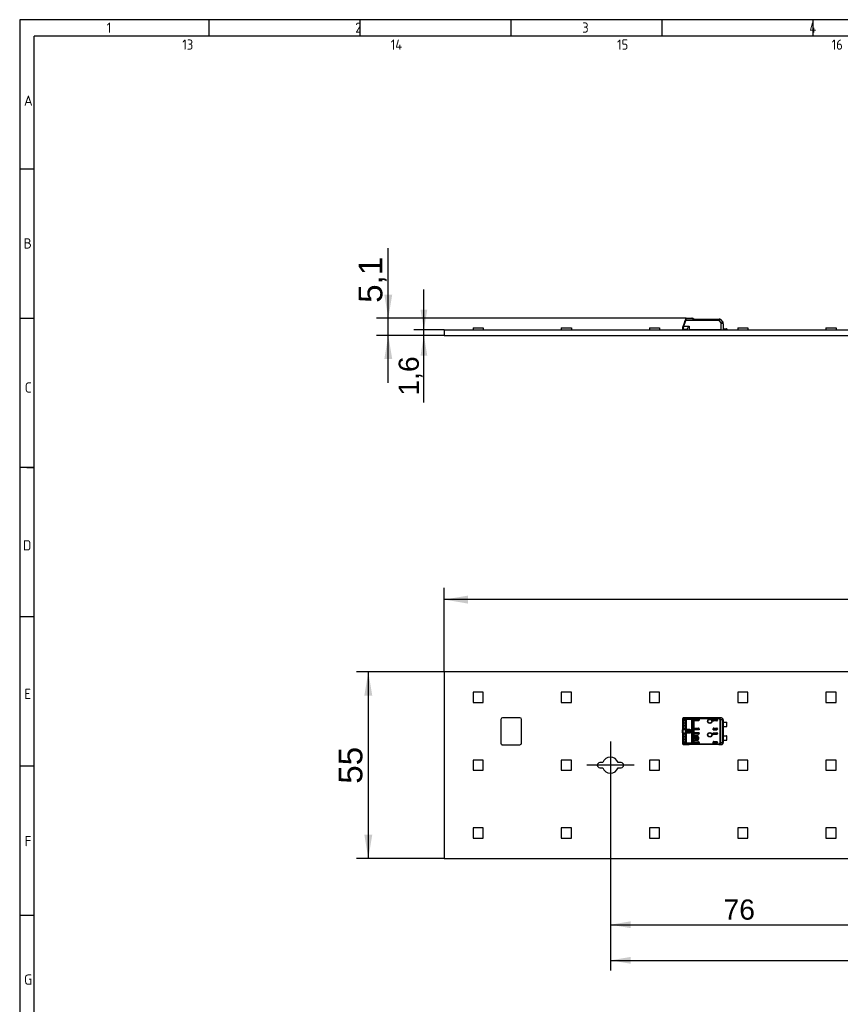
# Model space of a CAD drawing. Header units: millimetres. Extents: x 7 to 819, y 6 to 587.
# Tile 4 of 9: x 7 to 249, y 297 to 587. Entities that reach past the tile are written whole.
import ezdxf
from ezdxf.enums import TextEntityAlignment as Align
from ezdxf.lldxf.tags import DXFTag

# ---------------------------------------------------------------- set-up
doc = ezdxf.new("R2010")
doc.units = ezdxf.units.MM
doc.layers.add('Default', color=7, linetype='Continuous')
doc.layers.add('RECLED_566X55_66', color=7, linetype='Continuous')
doc.styles.add('SEACAD_Arial', font='arial.ttf')
tags = doc.linetypes.add('CENTER2', pattern=[28.575, 19.05, -3.175, 3.175, -3.175]).pattern_tags.tags
tags[10:11] = [DXFTag(74, 4), DXFTag(75, 0), DXFTag(340, '0'), DXFTag(46, 0.0), DXFTag(50, 0.0), DXFTag(44, 0.0), DXFTag(45, 0.0)]
tags[8:9] = [DXFTag(74, 4), DXFTag(75, 0), DXFTag(340, '0'), DXFTag(46, 0.0), DXFTag(50, 0.0), DXFTag(44, 0.0), DXFTag(45, 0.0)]
tags[6:7] = [DXFTag(74, 4), DXFTag(75, 0), DXFTag(340, '0'), DXFTag(46, 0.0), DXFTag(50, 0.0), DXFTag(44, 0.0), DXFTag(45, 0.0)]
tags[4:5] = [DXFTag(74, 4), DXFTag(75, 0), DXFTag(340, '0'), DXFTag(46, 0.0), DXFTag(50, 0.0), DXFTag(44, 0.0), DXFTag(45, 0.0)]
doc.dimstyles.new('ISO', dxfattribs={"dimtxt": 5.95, "dimasz": 5.95, "dimexe": 2.975, "dimexo": 0, "dimgap": 1.4875, "dimtad": 1, "dimlfac": 0.333333, "dimtxsty": 'SEACAD_Arial', "dimblk1": '_SE_FILLED', "dimblk2": '_SE_FILLED', "dimsah": 1, "dimcen": 2.975, "dimadec": 0, "dimazin": 0, "dimtfac": 0.5, "dimtdec": 3, "dimtmove": 0, "dimatfit": 3, "dimfxl": 1, "dimtolj": 1, "dimarcsym": 0})

# ---------------------------------------------------------------- blocks, each defined once
blk = doc.blocks.new('SEANNOT_GROUP4')
at = {"layer": 'Default', "color": 7, "linetype": 'CENTER2'}
for p, q in [((180.82, 374), (180.82, 360)), ((187.82, 367), (173.82, 367))]:
    blk.add_line(p, q, dxfattribs=at)
blk = doc.blocks.new('SE')
at = {"layer": 'RECLED_566X55_66', "color": 7, "linetype": 'Continuous'}
for p, q in [((697.82, 394.5), (131.82, 394.5)), ((131.82, 394.5), (131.82, 339.5)), ((143.32, 388.5), (140.32, 388.5)), ((140.32, 388.5), (140.32, 385.5)), ((143.32, 385.5), (143.32, 388.5)), ((169.32, 388.5), (166.32, 388.5)), ((166.32, 388.5), (166.32, 385.5)), ((169.32, 385.5), (169.32, 388.5)), ((195.32, 388.5), (192.32, 388.5)), ((192.32, 388.5), (192.32, 385.5)), ((195.32, 385.5), (195.32, 388.5)), ((221.32, 388.5), (218.32, 388.5)), ((218.32, 388.5), (218.32, 385.5)), ((221.32, 385.5), (221.32, 388.5)), ((247.32, 388.5), (244.32, 388.5)), ((244.32, 388.5), (244.32, 385.5)), ((247.32, 385.5), (247.32, 388.5)), ((140.32, 385.5), (143.32, 385.5)), ((166.32, 385.5), (169.32, 385.5)), ((192.32, 385.5), (195.32, 385.5)), ((218.32, 385.5), (221.32, 385.5)), ((244.32, 385.5), (247.32, 385.5)), ((148.52, 380.5), (148.52, 373.5)), ((154.12, 381), (149.02, 381)), ((154.62, 373.5), (154.62, 380.5)), ((202.07, 380.54), (202.07, 379.79)), ((202.13, 380.7), (202.13, 380.14)), ((202.13, 380.14), (202.41, 380.07)), ((202.22, 380.74), (202.8, 380.73)), ((202.99, 380.93), (202.41, 380.94)), ((204.02, 380.94), (202.41, 380.94)), ((202.41, 380.46), (202.69, 380.36)), ((202.74, 380.46), (202.41, 380.46)), ((202.69, 380.36), (202.85, 380.36)), ((202.98, 377.58), (202.98, 380.42)), ((203.17, 380.42), (202.98, 380.42)), ((202.99, 380.93), (212.78, 380.93)), ((202.99, 380.93), (202.99, 380.92)), ((212.78, 380.92), (202.99, 380.92)), ((202.99, 380.92), (203.1, 380.77)), ((203.1, 380.77), (203.17, 380.54)), ((203.17, 380.54), (204.81, 380.54)), ((203.17, 380.54), (203.17, 380.42)), ((204.81, 380.42), (203.17, 380.42)), ((203.17, 380.42), (203.17, 377.58)), ((204.01, 380.94), (204.02, 380.94)), ((213.47, 380.95), (204.02, 380.95)), ((204.02, 380.95), (204.02, 380.94)), ((204.81, 380.42), (204.81, 380.54)), ((204.81, 373.58), (204.81, 380.42)), ((205.04, 380.64), (205.37, 380.84)), ((205.15, 380.49), (205.15, 373.51)), ((205.37, 380.84), (212.91, 380.84)), ((212.91, 380.66), (205.43, 380.66)), ((205.43, 380.64), (205.43, 380.36)), ((205.43, 380.31), (205.43, 380.36)), ((205.43, 380.31), (205.43, 377.69)), ((206.97, 380.56), (205.63, 380.56)), ((205.63, 380.56), (205.63, 380.55)), ((205.63, 380.55), (206.96, 380.55)), ((206.77, 380.11), (205.63, 380.11)), ((206.96, 380.55), (206.97, 380.56)), ((206.96, 380.55), (206.96, 380.3)), ((206.96, 380.3), (206.97, 380.31)), ((206.97, 380.56), (206.97, 380.31)), ((211.07, 380.25), (211.07, 380.56)), ((211.07, 380.56), (212.17, 380.56)), ((211.07, 380.55), (211.07, 380.56)), ((211.07, 380.25), (211.07, 380.55)), ((211.07, 380.55), (212.17, 380.55)), ((211.07, 380.25), (211.07, 380.25)), ((212.17, 380.55), (212.17, 380.56)), ((212.37, 380.36), (212.37, 380.25)), ((212.78, 380.92), (212.78, 380.93)), ((213.45, 380.93), (212.78, 380.93)), ((212.91, 380.66), (212.91, 380.84)), ((212.99, 380.81), (212.91, 380.66)), ((212.99, 380.81), (212.99, 380.82)), ((213.14, 373.67), (213.14, 380.33)), ((213.29, 380.33), (213.14, 380.33)), ((213.91, 380.33), (213.29, 380.33)), ((213.29, 380.33), (213.29, 373.67)), ((213.45, 380.93), (213.47, 380.95)), ((214.05, 380.33), (213.91, 380.33)), ((213.91, 373.67), (213.91, 380.33)), ((214.07, 380.35), (214.05, 380.35)), ((214.05, 380.35), (214.05, 380.34)), ((214.05, 380.33), (214.05, 380.34)), ((214.05, 380.33), (214.05, 373.67)), ((214.07, 380.35), (214.07, 379.63)), ((202.37, 379.75), (202.07, 379.79)), ((202.07, 379.79), (202.07, 379.35)), ((202.37, 379.35), (202.07, 379.35)), ((202.07, 379.35), (202.07, 378.65)), ((202.07, 378.65), (202.07, 378.24)), ((202.07, 378.65), (202.37, 378.65)), ((202.07, 378.21), (202.37, 378.25)), ((202.07, 378.24), (202.07, 378.21)), ((202.07, 378.21), (202.07, 377.42)), ((202.07, 377.39), (202.07, 377.42)), ((202.13, 377.85), (202.41, 377.93)), ((202.13, 377.85), (202.13, 376.14)), ((202.37, 379.75), (202.37, 379.35)), ((202.96, 379.35), (202.37, 379.35)), ((202.37, 379.35), (202.37, 378.65)), ((202.37, 378.65), (202.37, 378.25)), ((202.37, 378.65), (202.96, 378.65)), ((202.69, 377.64), (202.41, 377.54)), ((202.41, 377.54), (202.74, 377.54)), ((202.85, 377.64), (202.69, 377.64)), ((202.96, 378.15), (202.96, 379.85)), ((202.98, 377.58), (203.17, 377.58)), ((203.17, 377.46), (203.1, 377.25)), ((203.1, 377.25), (204.17, 377.25)), ((203.17, 377.58), (204.17, 377.58)), ((203.17, 377.58), (203.17, 377.46)), ((204.17, 377.46), (203.17, 377.46)), ((204.17, 377.46), (204.17, 377.58)), ((204.17, 377.25), (204.17, 377.46)), ((204.17, 376.75), (204.17, 377.25)), ((205.43, 377.64), (205.43, 377.69)), ((205.43, 377.64), (205.43, 376.36)), ((205.63, 377.89), (206.77, 377.89)), ((205.63, 377.45), (205.63, 377.44)), ((206.96, 377.45), (205.63, 377.45)), ((206.97, 377.44), (205.63, 377.44)), ((206.96, 377.45), (206.96, 377.7)), ((206.96, 377.7), (206.97, 377.69)), ((206.96, 377.45), (206.97, 377.44)), ((206.97, 377.69), (206.97, 377.44)), ((211.07, 377.44), (211.07, 377.75)), ((211.07, 377.75), (211.07, 377.45)), ((211.07, 377.75), (211.07, 377.75)), ((211.07, 377.45), (212.17, 377.45)), ((211.07, 377.45), (211.07, 377.44)), ((212.17, 377.44), (211.07, 377.44)), ((212.17, 380.05), (211.27, 380.05)), ((211.27, 377.95), (212.17, 377.95)), ((212.17, 377.44), (212.17, 377.45)), ((212.37, 377.75), (212.37, 377.64)), ((214.07, 378.38), (214.07, 379.63)), ((214.07, 379.63), (215.02, 379.63)), ((214.07, 378.38), (214.07, 375.63)), ((214.07, 378.38), (215.02, 378.38)), ((215.17, 378.43), (215.17, 379.58)), ((202.07, 376.58), (202.07, 376.61)), ((202.07, 376.58), (202.07, 375.79)), ((202.37, 375.75), (202.07, 375.79)), ((202.07, 375.79), (202.07, 375.35)), ((202.37, 375.35), (202.07, 375.35)), ((202.07, 375.35), (202.07, 374.65)), ((202.07, 374.65), (202.37, 374.65)), ((202.07, 374.65), (202.07, 374.24)), ((202.13, 376.14), (202.41, 376.07)), ((202.37, 375.75), (202.37, 375.35)), ((202.96, 375.35), (202.37, 375.35)), ((202.37, 375.35), (202.37, 374.65)), ((202.37, 374.65), (202.37, 374.25)), ((202.37, 374.65), (202.96, 374.65)), ((202.41, 376.46), (202.69, 376.36)), ((202.74, 376.46), (202.41, 376.46)), ((202.69, 376.36), (202.85, 376.36)), ((202.96, 374.15), (202.96, 375.85)), ((202.98, 373.58), (202.98, 376.42)), ((203.17, 376.42), (202.98, 376.42)), ((204.17, 376.75), (203.1, 376.75)), ((203.1, 376.75), (203.17, 376.54)), ((203.17, 376.54), (203.17, 376.42)), ((203.17, 376.54), (204.17, 376.54)), ((204.17, 376.42), (203.17, 376.42)), ((203.17, 376.42), (203.17, 373.58)), ((204.17, 376.54), (204.17, 376.75)), ((204.17, 376.42), (204.17, 376.54)), ((204.3, 376.66), (204.36, 376.89)), ((204.56, 377.14), (204.36, 377.11)), ((204.37, 376.99), (204.36, 377.11)), ((204.56, 376.86), (204.36, 376.89)), ((204.37, 376.97), (204.37, 376.99)), ((204.56, 377.14), (204.56, 376.86)), ((205.43, 376.31), (205.43, 376.36)), ((205.43, 376.31), (205.43, 373.69)), ((205.51, 374.5), (205.51, 375.5)), ((205.53, 375.5), (205.51, 375.5)), ((205.51, 374.5), (205.53, 374.5)), ((205.53, 374.5), (205.53, 375.5)), ((205.62, 374.94), (205.62, 375.07)), ((205.62, 375.07), (205.72, 375.07)), ((205.72, 374.94), (205.62, 374.94)), ((206.97, 376.56), (205.63, 376.56)), ((205.63, 376.56), (205.63, 376.55)), ((205.63, 376.55), (206.96, 376.55)), ((206.77, 376.11), (205.63, 376.11)), ((205.73, 375.73), (206.33, 375.73)), ((205.73, 375.73), (205.73, 375.7)), ((205.73, 375.7), (206.33, 375.7)), ((206.33, 374.3), (205.73, 374.3)), ((205.73, 374.3), (205.73, 374.27)), ((206.33, 374.27), (205.73, 374.27)), ((205.84, 375.07), (206.26, 375.07)), ((206.26, 374.94), (205.84, 374.94)), ((205.97, 374.8), (205.97, 374.68)), ((206.13, 374.68), (206.13, 374.8)), ((206.33, 375.7), (206.33, 375.73)), ((206.33, 374.27), (206.33, 374.3)), ((206.38, 375.07), (206.48, 375.07)), ((206.48, 374.94), (206.38, 374.94)), ((206.48, 375.07), (206.48, 375.5)), ((206.48, 375.5), (206.62, 375.5)), ((206.48, 374.51), (206.48, 374.94)), ((206.62, 374.51), (206.48, 374.51)), ((206.62, 375.5), (206.62, 374.51)), ((206.76, 375.3), (206.73, 375.3)), ((206.73, 375.3), (206.73, 374.7)), ((206.73, 374.7), (206.76, 374.7)), ((206.76, 375.3), (206.76, 374.7)), ((206.96, 376.55), (206.97, 376.56)), ((206.96, 376.3), (206.96, 376.55)), ((206.96, 376.3), (206.97, 376.31)), ((206.97, 376.56), (206.97, 376.31)), ((211.07, 376.25), (211.07, 376.56)), ((211.07, 376.56), (212.17, 376.56)), ((211.07, 376.55), (211.07, 376.56)), ((211.07, 376.55), (211.07, 376.25)), ((211.07, 376.55), (212.17, 376.55)), ((211.07, 376.25), (211.07, 376.25)), ((212.17, 376.05), (211.27, 376.05)), ((212.17, 376.55), (212.17, 376.56)), ((212.37, 376.36), (212.37, 376.25)), ((214.07, 374.38), (214.07, 375.63)), ((214.07, 375.63), (215.02, 375.63)), ((214.07, 374.38), (214.07, 373.65)), ((214.07, 374.38), (215.02, 374.38)), ((215.17, 374.43), (215.17, 375.58)), ((149.02, 373), (154.12, 373)), ((202.07, 374.21), (202.37, 374.25)), ((202.07, 374.24), (202.07, 374.21)), ((202.07, 374.21), (202.07, 373.46)), ((202.41, 373.93), (202.13, 373.86)), ((202.13, 373.86), (202.13, 373.3)), ((202.8, 373.27), (202.22, 373.26)), ((202.69, 373.64), (202.41, 373.54)), ((202.41, 373.54), (202.74, 373.54)), ((202.41, 373.06), (202.99, 373.07)), ((202.41, 373.06), (204.02, 373.06)), ((202.85, 373.64), (202.69, 373.64)), ((202.98, 373.58), (203.17, 373.58)), ((203.1, 373.23), (202.99, 373.08)), ((202.99, 373.08), (202.99, 373.07)), ((212.78, 373.08), (202.99, 373.08)), ((212.78, 373.07), (202.99, 373.07)), ((203.17, 373.46), (203.1, 373.23)), ((203.17, 373.58), (204.81, 373.58)), ((203.17, 373.58), (203.17, 373.46)), ((203.17, 373.46), (204.81, 373.46)), ((204.02, 373.06), (204.01, 373.06)), ((204.02, 373.06), (204.02, 373.05)), ((213.47, 373.05), (204.02, 373.05)), ((204.81, 373.46), (204.81, 373.58)), ((205.37, 373.16), (205.04, 373.36)), ((205.43, 373.36), (205.15, 373.51)), ((212.91, 373.16), (205.37, 373.16)), ((205.43, 373.64), (205.43, 373.69)), ((205.43, 373.64), (205.43, 373.36)), ((205.43, 373.36), (205.43, 373.34)), ((205.43, 373.34), (212.91, 373.34)), ((205.63, 373.89), (206.77, 373.89)), ((205.63, 373.45), (206.96, 373.45)), ((205.63, 373.45), (205.63, 373.44)), ((206.97, 373.44), (205.63, 373.44)), ((206.96, 373.7), (206.96, 373.45)), ((206.96, 373.7), (206.97, 373.69)), ((206.96, 373.45), (206.97, 373.44)), ((206.97, 373.69), (206.97, 373.44)), ((211.07, 373.44), (211.07, 373.75)), ((211.07, 373.75), (211.07, 373.75)), ((211.07, 373.45), (211.07, 373.75)), ((211.07, 373.45), (212.17, 373.45)), ((211.07, 373.45), (211.07, 373.44)), ((212.17, 373.44), (211.07, 373.44)), ((211.27, 373.95), (212.17, 373.95)), ((212.17, 373.44), (212.17, 373.45)), ((212.37, 373.75), (212.37, 373.64)), ((212.78, 373.07), (212.78, 373.08)), ((212.78, 373.07), (213.45, 373.07)), ((212.91, 373.16), (212.91, 373.34)), ((212.99, 373.18), (212.91, 373.34)), ((213.14, 373.67), (213.29, 373.67)), ((213.29, 373.67), (213.91, 373.67)), ((213.47, 373.05), (213.45, 373.07)), ((213.91, 373.67), (214.05, 373.67)), ((214.05, 373.67), (214.05, 373.67)), ((214.05, 373.67), (214.05, 373.65)), ((214.05, 373.65), (214.07, 373.65)), ((143.32, 368.5), (140.32, 368.5)), ((140.32, 368.5), (140.32, 365.5)), ((143.32, 365.5), (143.32, 368.5)), ((169.32, 368.5), (166.32, 368.5)), ((166.32, 368.5), (166.32, 365.5)), ((169.32, 365.5), (169.32, 368.5)), ((195.32, 368.5), (192.32, 368.5)), ((192.32, 368.5), (192.32, 365.5)), ((195.32, 365.5), (195.32, 368.5)), ((221.32, 368.5), (218.32, 368.5)), ((218.32, 368.5), (218.32, 365.5)), ((221.32, 365.5), (221.32, 368.5)), ((247.32, 368.5), (244.32, 368.5)), ((244.32, 368.5), (244.32, 365.5)), ((247.32, 365.5), (247.32, 368.5)), ((178.56, 367.75), (177.69, 367.75)), ((177.69, 366.25), (178.56, 366.25)), ((183.94, 367.75), (183.07, 367.75)), ((183.07, 366.25), (183.94, 366.25)), ((140.32, 365.5), (143.32, 365.5)), ((166.32, 365.5), (169.32, 365.5)), ((192.32, 365.5), (195.32, 365.5)), ((218.32, 365.5), (221.32, 365.5)), ((244.32, 365.5), (247.32, 365.5)), ((143.32, 348.5), (140.32, 348.5)), ((140.32, 348.5), (140.32, 345.5)), ((143.32, 345.5), (143.32, 348.5)), ((169.32, 348.5), (166.32, 348.5)), ((166.32, 348.5), (166.32, 345.5)), ((169.32, 345.5), (169.32, 348.5)), ((195.32, 348.5), (192.32, 348.5)), ((192.32, 348.5), (192.32, 345.5)), ((195.32, 345.5), (195.32, 348.5)), ((221.32, 348.5), (218.32, 348.5)), ((218.32, 348.5), (218.32, 345.5)), ((221.32, 345.5), (221.32, 348.5)), ((247.32, 348.5), (244.32, 348.5)), ((244.32, 348.5), (244.32, 345.5)), ((247.32, 345.5), (247.32, 348.5)), ((140.32, 345.5), (143.32, 345.5)), ((166.32, 345.5), (169.32, 345.5)), ((192.32, 345.5), (195.32, 345.5)), ((218.32, 345.5), (221.32, 345.5)), ((244.32, 345.5), (247.32, 345.5)), ((131.82, 339.5), (697.82, 339.5))]:
    blk.add_line(p, q, dxfattribs=at)
for centre, radius in [((210.12, 379.95), 0.657), ((210.12, 379.95), 0.586), ((210.12, 379.95), 0.55), ((210.12, 379.95), 0.552), ((210.12, 375.95), 0.657), ((210.12, 375.95), 0.586), ((210.12, 375.95), 0.55), ((210.12, 375.95), 0.552)]:
    blk.add_circle(centre, radius, dxfattribs=at)
for centre, radius, start, end in [((149.02, 380.5), 0.5, 90, 179.9987), ((154.12, 380.5), 0.5, 0, 90), ((202.81, 379.85), 0.741, 156.3608, 184.2684), ((202.44, 380.59), 0.364, 133.708, 171.2949), ((202.29, 380.72), 0.167, 132.1293, 188.1629), ((202.41, 380.61), 0.333, 89.1659, 133.9876), ((202.42, 380.75), 0.195, 92.0087, 181.5161), ((203.01, 380.72), 0.207, 95.1481, 176.8921), ((202.6, 380.45), 0.346, 26.1713, 53.8588), ((203.15, 380.52), 0.252, 101.6615, 161.5714), ((202.09, 380.16), 0.934, 15.762, 27.932), ((203.2, 380.29), 0.249, 96.8293, 150.7266), ((204.79, 380.91), 0.368, 273.1464, 312.1822), ((204.8, 381.24), 0.829, 270.6971, 294.9695), ((205.92, 379.34), 1.39, 110.5133, 123.6746), ((205.01, 380.61), 0.427, 6.3279, 31.9726), ((212.17, 380.25), 0.2, 270, 0), ((212.92, 380.62), 0.213, 68.6596, 92.1387), ((212.7, 380.31), 0.593, 1.8595, 59.9225), ((213.45, 380.33), 0.6, 0.0044, 89.9972), ((202.82, 378.16), 0.758, 175.9497, 203.3956), ((200.23, 377), 1.88, 347.923, 12.103), ((199.84, 377), 2.26, 350.3484, 9.6847), ((203.48, 379.77), 1.12, 164.1161, 180.7254), ((203.35, 378.22), 0.986, 178.1205, 197.0508), ((203.94, 377), 1.1, 158.1484, 201.8517), ((202.06, 377.85), 0.962, 333.0574, 344.1819), ((203.15, 377.49), 0.253, 199.2531, 258.4293), ((203.2, 377.71), 0.249, 209.2767, 263.1684), ((212.17, 377.75), 0.2, 0, 90), ((215.02, 379.38), 0.25, 53.1301, 90), ((215.02, 378.63), 0.25, 270, 306.8699), ((202.81, 375.85), 0.742, 156.3726, 184.2627), ((203.48, 375.77), 1.12, 164.1159, 180.7245), ((203.15, 376.51), 0.253, 101.5705, 160.7471), ((203.2, 376.29), 0.249, 96.8284, 150.7273), ((203.7, 376.96), 0.668, 354.1343, 1.3005), ((205.73, 375.5), 0.226, 90, 180), ((205.73, 374.5), 0.226, 180, 270), ((205.73, 375.5), 0.2, 90, 180), ((205.73, 374.5), 0.2, 180, 270), ((206.05, 375), 0.337, 11.3273, 168.6727), ((206.05, 375), 0.337, 191.3273, 255.7958), ((206.05, 375), 0.217, 17.7847, 162.2153), ((206.05, 375), 0.217, 197.7847, 247.568), ((206.05, 375), 0.337, 284.2042, 348.6727), ((206.05, 375), 0.217, 292.432, 342.2153), ((206.33, 375.3), 0.426, 0, 90), ((206.33, 375.3), 0.4, 0, 90), ((206.33, 374.7), 0.4, 270, 0), ((206.33, 374.7), 0.426, 270, 0), ((212.17, 376.25), 0.2, 270, 0), ((215.02, 375.38), 0.25, 53.1301, 90), ((215.02, 374.63), 0.25, 270, 306.8699), ((149.02, 373.5), 0.5, 179.9987, 270.0009), ((154.12, 373.5), 0.5, 270.0009, 0), ((202.81, 374.15), 0.741, 175.7637, 203.6318), ((202.45, 373.42), 0.378, 189.6947, 217.3605), ((202.41, 373.39), 0.334, 226.1008, 270.7779), ((202.42, 373.25), 0.195, 178.4846, 267.9947), ((203.34, 374.22), 0.97, 178.0249, 197.1465), ((202.6, 373.55), 0.346, 306.1301, 333.8376), ((203.01, 373.28), 0.207, 183.1147, 264.8365), ((202.08, 373.84), 0.935, 332.0828, 344.2359), ((203.16, 373.49), 0.262, 199.7317, 257.0474), ((203.2, 373.71), 0.249, 209.2716, 263.1726), ((204.8, 372.75), 0.832, 65.0685, 89.2655), ((204.79, 373.1), 0.363, 47.5953, 87.0776), ((204.78, 373.69), 0.416, 308.9398, 334.2406), ((204.6, 373.51), 0.848, 335.6734, 348.4245), ((212.17, 373.75), 0.2, 0, 90), ((212.92, 373.38), 0.213, 267.5513, 291.0362), ((212.71, 373.68), 0.581, 299.457, 358.84), ((213.45, 373.67), 0.6, 270.004, 359.9956), ((180.82, 367), 2.38, 18.4085, 161.5915), ((177.69, 367), 0.75, 90, 270), ((180.82, 367), 2.38, 198.4085, 341.5915), ((183.94, 367), 0.75, 270, 90)]:
    blk.add_arc(centre, radius, start, end, dxfattribs=at)
for centre, major_axis, ratio, start_param, end_param in [((202.27, 380.54), (-0.2, 0), 0.754543, 6.078958, 6.283069), ((202.22, 379.84), (0, -0.9), 0.34204, 3.132956, 3.443098), ((202.99, 380.73), (-0.005, -0.2), 0.939661, 3.166998, 4.734915), ((204.02, 380.35), (0, -0.6), 0.999962, 3.141593, 3.321418), ((205.63, 380.36), (0, -0.2), 0.999994, 3.141593, 4.712389), ((205.63, 380.35), (0, -0.2), 0.999994, 3.141593, 4.712389), ((205.63, 380.31), (0, -0.2), 0.999848, 4.712389, 6.283185), ((206.77, 380.31), (-0.141, -0.141), 0.999695, 0.785246, 2.356347), ((206.76, 380.3), (-0.141, -0.141), 0.999695, 1.570796, 2.356347), ((211.27, 380.25), (0.2, 0), 0.999848, 3.141593, 4.712389), ((211.27, 380.25), (0.2, 0), 0.999848, 3.141593, 4.712389), ((212.17, 380.36), (0, -0.2), 0.999994, 1.570796, 3.141593), ((212.17, 380.35), (0, -0.2), 0.999994, 1.57081, 3.141593), ((213.45, 380.33), (0.006, -0.6), 0.766027, 1.562157, 3.128038), ((213.47, 380.35), (-0.424, -0.424), 0.999924, 2.356207, 3.926956), ((204.17, 377.08), (-0.2, 0), 0.821429, 3.324107, 4.712389), ((205.63, 377.69), (0, 0.2), 0.999848, 0, 1.570796), ((205.63, 377.65), (0, 0.2), 0.999994, 1.570796, 3.141593), ((205.63, 377.64), (0, 0.2), 0.999994, 1.570796, 3.141593), ((206.77, 377.69), (-0.141, 0.141), 0.999695, 3.926838, 5.497939), ((206.76, 377.7), (-0.141, 0.141), 0.999695, 3.926838, 4.712389), ((211.27, 377.75), (0.2, 0), 0.999848, 1.570796, 3.141593), ((211.27, 377.75), (0.2, 0), 0.999848, 1.570796, 3.141593), ((212.17, 377.65), (0, 0.2), 0.999994, 3.141593, 4.712389), ((212.17, 377.64), (0, 0.2), 0.999994, 3.141593, 4.712389), ((202.74, 375.8), (0, 0.938), 0.34202, -0.859272, -0.576897), ((204.17, 376.92), (0.2, 0), 0.821429, 4.712389, 6.100671), ((205.63, 376.36), (0, -0.2), 0.999994, 3.141593, 4.712389), ((205.63, 376.35), (0, -0.2), 0.999994, 3.141593, 4.712389), ((205.63, 376.31), (0, -0.2), 0.999848, 4.712389, 6.283185), ((206.77, 376.31), (-0.141, -0.141), 0.999695, 0.785246, 2.356347), ((206.76, 376.3), (-0.141, -0.141), 0.999695, 1.570796, 2.356347), ((211.27, 376.25), (0.2, 0), 0.999848, 3.141593, 4.712389), ((211.27, 376.25), (0.2, 0), 0.999848, 3.141593, 4.712389), ((212.17, 376.36), (0, -0.2), 0.999994, 1.570796, 3.141593), ((212.17, 376.35), (0, -0.2), 0.999994, 1.570796, 3.141593), ((202.32, 373.3), (0.134, 0.148), 0.8975, 2.254597, 3.141388), ((202.22, 374.16), (0.001, 0.902), 0.342128, 2.840825, 3.150345), ((202.99, 373.27), (0.005, -0.2), 0.939661, 4.689874, 6.25773), ((204.02, 373.65), (0, -0.6), 0.999962, 6.103357, 6.283185), ((205.63, 373.69), (0, 0.2), 0.999848, 0, 1.570796), ((205.63, 373.65), (0, 0.2), 0.999994, 1.570796, 3.141593), ((205.63, 373.64), (0, 0.2), 0.999994, 1.570796, 3.141593), ((206.77, 373.69), (-0.141, 0.141), 0.999695, 3.926839, 5.497939), ((206.76, 373.7), (-0.141, 0.141), 0.999695, 3.932239, 4.712389), ((211.27, 373.75), (0.2, 0), 0.999848, 1.570796, 3.141593), ((211.27, 373.75), (0.2, 0), 0.999848, 1.570796, 3.141593), ((212.17, 373.65), (0, 0.2), 0.999994, 3.141593, 4.712375), ((212.17, 373.64), (0, 0.2), 0.999994, 3.141593, 4.712389), ((213.45, 373.67), (-0.006, -0.6), 0.766027, 0.013567, 1.579437), ((213.47, 373.65), (-0.424, 0.424), 0.999924, 2.35623, 3.926978)]:
    blk.add_ellipse(centre, major_axis=major_axis, ratio=ratio, start_param=start_param, end_param=end_param, dxfattribs=at)
for points, degree, knots in [([(202.13, 380.7), (202.12, 380.69), (202.1, 380.68), (202.09, 380.65), (202.08, 380.62), (202.07, 380.59), (202.07, 380.56), (202.07, 380.54)], 3, [0, 0, 0, 0, 0.206395, 0.408543, 0.607471, 0.804252, 1, 1, 1, 1]), ([(202.69, 380.36), (202.68, 380.36), (202.65, 380.36), (202.61, 380.34), (202.58, 380.32), (202.53, 380.28), (202.47, 380.2), (202.43, 380.11), (202.41, 380.07)], 3, [0, 0, 0, 0, 0.13162, 0.259649, 0.384096, 0.504969, 0.752582, 1, 1, 1, 1]), ([(202.74, 380.46), (202.83, 380.45), (202.9, 380.28), (202.96, 380.1), (202.96, 379.85)], 2, [0, 0, 0, 0.5, 0.5, 1, 1, 1]), ([(212.78, 380.93), (212.79, 380.93), (212.82, 380.93), (212.86, 380.92), (212.89, 380.91), (212.93, 380.9), (212.96, 380.87), (212.98, 380.84), (212.99, 380.82)], 3, [0, 0, 0, 0, 0.122214, 0.238699, 0.352338, 0.466231, 0.68875, 1, 1, 1, 1]), ([(212.91, 380.84), (212.91, 380.85), (212.9, 380.87), (212.89, 380.89), (212.86, 380.91), (212.82, 380.92), (212.79, 380.92), (212.78, 380.92)], 3, [0, 0, 0, 0, 0.264912, 0.488067, 0.676456, 0.841557, 1, 1, 1, 1]), ([(202.41, 377.93), (202.42, 377.91), (202.44, 377.86), (202.47, 377.8), (202.51, 377.75), (202.55, 377.7), (202.6, 377.67), (202.64, 377.64), (202.68, 377.64), (202.69, 377.64)], 3, [0, 0, 0, 0, 0.119189, 0.246257, 0.381214, 0.524065, 0.674813, 0.833458, 1, 1, 1, 1]), ([(202.96, 378.15), (202.96, 377.9), (202.9, 377.72), (202.83, 377.54), (202.74, 377.54)], 2, [0, 0, 0, 0.5, 0.5, 1, 1, 1]), ([(203.1, 377.25), (203.1, 377.24), (203.08, 377.22), (203.06, 377.18), (203.04, 377.13), (203.03, 377.08), (203.03, 377.03), (203.03, 376.98), (203.03, 376.92), (203.04, 376.87), (203.06, 376.83), (203.08, 376.79), (203.1, 376.76), (203.1, 376.75)], 3, [0, 0, 0, 0, 0.095482, 0.187791, 0.277611, 0.365684, 0.452798, 0.539767, 0.627407, 0.716518, 0.80786, 0.90214, 1, 1, 1, 1]), ([(204.17, 377.58), (204.32, 377.57), (204.42, 377.45), (204.47, 377.39), (204.51, 377.31), (204.54, 377.24), (204.56, 377.14)], 2, [0, 0, 0, 0.5, 0.5, 0.75, 0.75, 1, 1, 1]), ([(204.36, 377.11), (204.36, 377.14), (204.35, 377.19), (204.33, 377.26), (204.3, 377.32), (204.27, 377.38), (204.24, 377.42), (204.21, 377.45), (204.18, 377.46), (204.17, 377.46)], 3, [0, 0, 0, 0, 0.180622, 0.363866, 0.549849, 0.69593, 0.816556, 0.915955, 1, 1, 1, 1]), ([(202.69, 376.36), (202.68, 376.36), (202.65, 376.36), (202.61, 376.34), (202.58, 376.32), (202.53, 376.28), (202.47, 376.2), (202.43, 376.11), (202.41, 376.07)], 3, [0, 0, 0, 0, 0.13162, 0.259649, 0.384096, 0.504969, 0.752582, 1, 1, 1, 1]), ([(202.74, 376.46), (202.83, 376.45), (202.9, 376.28), (202.96, 376.1), (202.96, 375.85)], 2, [0, 0, 0, 0.5, 0.5, 1, 1, 1]), ([(204.56, 376.86), (204.52, 376.67), (204.42, 376.55), (204.37, 376.49), (204.31, 376.46), (204.24, 376.42), (204.17, 376.42)], 2, [0, 0, 0, 0.5, 0.5, 0.75, 0.75, 1, 1, 1]), ([(204.17, 376.54), (204.18, 376.54), (204.19, 376.54), (204.21, 376.56), (204.24, 376.58), (204.27, 376.61), (204.29, 376.65), (204.3, 376.66)], 3, [0, 0, 0, 0, 0.116292, 0.245911, 0.39736, 0.643352, 1, 1, 1, 1]), ([(202.07, 373.46), (202.07, 373.44), (202.07, 373.4), (202.08, 373.36), (202.1, 373.33), (202.12, 373.31), (202.13, 373.3)], 3, [0, 0, 0, 0, 0.244606, 0.491396, 0.742515, 1, 1, 1, 1]), ([(202.41, 373.54), (202.33, 373.54), (202.26, 373.62), (202.18, 373.71), (202.13, 373.86)], 2, [0, 0, 0, 0.5, 0.5, 1, 1, 1]), ([(202.41, 373.93), (202.42, 373.91), (202.44, 373.86), (202.47, 373.8), (202.51, 373.75), (202.55, 373.7), (202.6, 373.67), (202.64, 373.64), (202.68, 373.64), (202.69, 373.64)], 3, [0, 0, 0, 0, 0.119171, 0.246227, 0.381178, 0.524029, 0.674783, 0.83344, 1, 1, 1, 1]), ([(202.96, 374.15), (202.96, 373.9), (202.9, 373.72), (202.83, 373.54), (202.74, 373.54)], 2, [0, 0, 0, 0.5, 0.5, 1, 1, 1]), ([(212.99, 373.18), (212.99, 373.16), (212.97, 373.14), (212.95, 373.11), (212.91, 373.09), (212.86, 373.08), (212.81, 373.07), (212.78, 373.07)], 3, [0, 0, 0, 0, 0.233305, 0.418726, 0.557587, 0.771407, 1, 1, 1, 1]), ([(212.78, 373.08), (212.79, 373.08), (212.81, 373.08), (212.84, 373.09), (212.86, 373.1), (212.88, 373.11), (212.89, 373.12), (212.9, 373.14), (212.91, 373.16), (212.91, 373.16)], 3, [0, 0, 0, 0, 0.113395, 0.227464, 0.348898, 0.483291, 0.634809, 0.806373, 1, 1, 1, 1])]:
    blk.add_open_spline(points, degree=degree, knots=knots, dxfattribs=at)
for points, degree in [([(202.13, 380.14), (202.24, 380.46), (202.41, 380.46)], 2), ([(205.43, 380.64), (205.43, 380.64), (205.43, 380.64), (205.43, 380.65), (205.43, 380.65), (205.43, 380.66)], 3), ([(212.91, 380.66), (212.96, 380.63), (213.04, 380.56), (213.12, 380.45), (213.13, 380.37), (213.14, 380.33)], 3), ([(202.41, 377.54), (202.25, 377.54), (202.13, 377.85)], 2), ([(202.13, 376.14), (202.24, 376.46), (202.41, 376.46)], 2), ([(213.14, 373.67), (213.13, 373.63), (213.11, 373.54), (213.04, 373.43), (212.96, 373.37), (212.91, 373.34)], 3)]:
    blk.add_open_spline(points, degree=degree, dxfattribs=at)
blk.add_rational_spline([(205.15, 380.49), (205.13, 380.55), (205.08, 380.6), (205.04, 380.64)], [1.05939443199, 0.980194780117, 0.980201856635, 1.05941566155], degree=3, dxfattribs=at)
blk = doc.blocks.new('SE1')
at = {"layer": 'RECLED_566X55_66', "color": 7, "linetype": 'Continuous'}
for p, q in [((202.22, 496.47), (202.13, 496.21)), ((202.8, 498.07), (202.22, 496.47)), ((202.41, 496.4), (202.99, 498)), ((202.74, 497.89), (202.41, 496.99)), ((202.41, 496.4), (204.02, 496.4)), ((202.91, 498.36), (202.8, 498.07)), ((202.98, 498.56), (202.91, 498.36)), ((202.99, 498.04), (202.99, 498)), ((212.78, 498.04), (202.99, 498.04)), ((212.78, 498), (202.99, 498)), ((203.17, 498.69), (204.17, 498.69)), ((203.17, 498.69), (204.81, 498.69)), ((203.17, 498.69), (203.17, 498.65)), ((203.17, 498.65), (204.81, 498.65)), ((204.02, 496.4), (204.01, 496.39)), ((204.02, 496.4), (204.02, 495.29)), ((204.81, 498.65), (204.81, 498.69)), ((205.43, 498.39), (205.15, 498.59)), ((212.91, 498.28), (205.37, 498.28)), ((205.43, 498.39), (212.91, 498.39)), ((212.78, 498), (212.78, 498.04)), ((212.78, 498), (213.45, 497.2)), ((212.91, 498.28), (212.91, 498.39)), ((213.14, 498.39), (212.91, 498.39)), ((213.29, 498.32), (213.91, 497.58)), ((213.47, 495.29), (213.45, 497.2)), ((213.91, 497.58), (213.6, 497.95)), ((214.05, 497.01), (214.05, 497.2)), ((214.05, 497.01), (214.07, 495.29)), ((131.82, 495.24), (697.82, 495.24)), ((131.82, 495.24), (131.82, 493.64)), ((131.82, 493.64), (697.82, 493.64)), ((140.32, 495.9), (140.32, 495.24)), ((140.32, 495.9), (143.32, 495.9)), ((143.32, 495.9), (143.32, 495.24)), ((166.32, 495.9), (166.32, 495.24)), ((166.32, 495.9), (169.32, 495.9)), ((169.32, 495.9), (169.32, 495.24)), ((192.32, 495.9), (192.32, 495.24)), ((192.32, 495.9), (195.32, 495.9)), ((195.32, 495.9), (195.32, 495.24)), ((202.07, 495.91), (202.07, 495.87)), ((202.07, 495.87), (202.07, 495.59)), ((202.12, 495.34), (202.12, 495.46)), ((202.12, 495.34), (202.12, 495.24)), ((202.27, 495.74), (202.27, 495.39)), ((203.42, 495.39), (202.27, 495.39)), ((203.42, 495.29), (203.42, 495.48)), ((203.42, 495.29), (204.02, 495.29)), ((203.82, 495.24), (203.82, 495.29)), ((213.47, 495.29), (204.02, 495.29)), ((204.42, 495.29), (204.47, 495.24)), ((204.55, 495.29), (204.55, 495.24)), ((205.37, 495.29), (205.38, 495.28)), ((213.12, 495.29), (213.12, 495.24)), ((213.47, 495.29), (214.07, 495.29)), ((214.07, 495.54), (215.02, 495.54)), ((214.07, 495.39), (215.02, 495.39)), ((215.02, 495.39), (215.02, 495.54)), ((215.17, 495.54), (215.02, 495.54)), ((215.17, 495.54), (215.17, 495.34)), ((215.17, 495.24), (215.17, 495.34)), ((218.32, 495.9), (218.32, 495.24)), ((218.32, 495.9), (221.32, 495.9)), ((221.32, 495.9), (221.32, 495.24)), ((244.32, 495.9), (244.32, 495.24)), ((244.32, 495.9), (247.32, 495.9)), ((247.32, 495.9), (247.32, 495.24))]:
    blk.add_line(p, q, dxfattribs=at)
for centre, radius, start, end in [((203.07, 495.87), 1, 160.0102, 179.9804), ((203.23, 495.83), 1.16, 161.3406, 178.3794), ((200.32, 490.8), 5.98, 69.5265, 71.4387), ((179.98, 502.76), 23.31, 343.3348, 344.1613), ((203.17, 498.49), 0.2, 89.9999, 160.0013), ((96.65, 529.88), 111.01, 343.3355, 343.5284), ((112.27, 525.62), 94.82, 343.3159, 343.4717), ((204.81, 498.09), 0.599, 70.0532, 90.0353), ((204.81, 498.29), 0.353, 49.1183, 89.2986), ((204.85, 498.18), 0.505, 54.9192, 71.2837), ((218.84, 514.78), 21.3, 229.5934, 230.7726), ((212.87, 497.85), 0.432, 73.941, 85.5261), ((213, 502.23), 3.85, 268.7942, 271.9722), ((212.14, 503.66), 5.47, 279.0168, 282.1031), ((213.14, 498.19), 0.2, 39.9942, 90), ((213.13, 498.2), 0.195, 39.8419, 82.6607), ((212.14, 503.66), 5.47, 282.1031, 282.1646), ((213.45, 497.19), 0.6, 0.5, 40), ((202.27, 495.59), 0.2, 180, 269.9998), ((202.27, 495.14), 0.25, 90, 126.8699), ((203.51, 495.73), 1.24, 163.9848, 179.9522), ((205.17, 495.84), 0.6, 270, 290.2964), ((205.17, 495.84), 0.6, 290.2965, 293.5565), ((213.12, 495.84), 0.6, 246.4435, 270), ((215.02, 495.14), 0.25, 53.1301, 90)]:
    blk.add_arc(centre, radius, start, end, dxfattribs=at)
for centre, major_axis, ratio, start_param, end_param in [((202.32, 496.14), (-0.188, 0.068), 0.296455, 0.000046, 1.678448), ((202.99, 498), (0.188, -0.068), 0.0082, 1.573725, 3.141593), ((212.91, 498.19), (0, -0.2), 0.460753, 1.946366, 3.141593), ((213.45, 497.19), (-0.46, -0.386), 0.006685, 3.140919, 4.706789), ((213.45, 497.19), (0.6, 0.005), 0.008726, 0, 1.570727), ((202.27, 495.87), (0.2, 0), 0.65625, 3.141545, 4.712389)]:
    blk.add_ellipse(centre, major_axis=major_axis, ratio=ratio, start_param=start_param, end_param=end_param, dxfattribs=at)
for points, knots in [([(202.99, 498.04), (202.94, 498.06), (202.9, 498.07), (202.83, 498.08), (202.81, 498.07), (202.8, 498.07)], [0, 0, 0, 0, 0.5, 0.5, 1, 1, 1, 1]), ([(202.98, 498.56), (203, 498.59), (203.02, 498.62), (203.09, 498.65), (203.13, 498.65), (203.17, 498.65)], [0, 0, 0, 0, 0.5, 0.5, 1, 1, 1, 1]), ([(204.01, 496.39), (203.9, 496.25), (203.79, 496.11), (203.7, 495.98), (203.63, 495.89), (203.57, 495.8), (203.52, 495.72), (203.49, 495.67), (203.46, 495.61), (203.44, 495.56), (203.43, 495.53), (203.42, 495.5), (203.42, 495.48)], [0, 0, 0, 0, 0.403375, 0.403375, 0.403375, 0.670277, 0.670277, 0.670277, 0.867355, 0.867355, 0.867355, 1, 1, 1, 1]), ([(212.78, 498.04), (212.79, 498.05), (212.81, 498.05), (212.84, 498.08), (212.86, 498.11), (212.88, 498.14), (212.89, 498.18), (212.9, 498.23), (212.91, 498.26), (212.91, 498.28)], [0, 0, 0, 0, 0.113395, 0.227464, 0.348898, 0.483291, 0.634809, 0.806373, 1, 1, 1, 1]), ([(212.99, 498.27), (212.99, 498.24), (212.97, 498.2), (212.95, 498.14), (212.91, 498.08), (212.86, 498.03), (212.81, 498.01), (212.78, 498)], [0, 0, 0, 0, 0.233305, 0.418726, 0.557587, 0.771407, 1, 1, 1, 1])]:
    blk.add_open_spline(points, degree=3, knots=knots, dxfattribs=at)
for points in [[(203.1, 498.4), (203.02, 498.42), (202.93, 498.4), (202.91, 498.36)], [(205.15, 498.59), (205.13, 498.6), (205.08, 498.59), (205.04, 498.56)], [(205.43, 498.39), (205.41, 498.39), (205.39, 498.35), (205.37, 498.28)], [(213.16, 498.39), (213.16, 498.39), (213.16, 498.39), (213.15, 498.39)]]:
    blk.add_open_spline(points, degree=3, dxfattribs=at)
blk.add_rational_spline([(205.15, 498.59), (205.15, 498.59), (205.15, 498.59), (205.14, 498.59)], [1.05939443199, 1.04960628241, 1.04102794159, 1.03365940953], degree=3, dxfattribs=at)
blk = doc.blocks.new('DMBLK4')
at = {"layer": 'Default', "linetype": 'Continuous'}
for points in [[(124.85, 501.19), (125.84, 495.24), (126.83, 501.19)], [(124.85, 487.69), (126.83, 487.69), (125.84, 493.64)]]:
    blk.add_hatch(color=7, dxfattribs=at).paths.add_polyline_path(points)
at = {"layer": 'Default', "color": 7, "linetype": 'Continuous'}
for p, q in [((125.84, 473.83), (125.84, 507.14)), ((131.82, 495.24), (122.87, 495.24)), ((131.82, 493.64), (122.87, 493.64))]:
    blk.add_line(p, q, dxfattribs=at)
at = {"layer": 'Default', "color": 7, "linetype": 'Continuous', "style": 'SEACAD_Arial'}
blk.add_text('1,6', height=5.95, rotation=90, dxfattribs=at).set_placement((118.4, 475.91), align=Align.TOP_LEFT)
blk = doc.blocks.new('_SE_FILLED')
at = {"color": 0}
blk.add_line((0, 0), (-1, 0), dxfattribs=at)
blk.add_solid([(0, 0), (-1, -0.1665), (-1, 0.1665), (0, 0)], dxfattribs=at)
blk = doc.blocks.new('DMBLK5')
at = {"layer": 'Default', "linetype": 'Continuous'}
for points in [[(114.17, 505.69), (115.34, 498.69), (116.51, 505.69)], [(114.17, 486.64), (116.51, 486.64), (115.34, 493.64)]]:
    blk.add_hatch(color=7, dxfattribs=at).paths.add_polyline_path(points)
at = {"layer": 'Default', "color": 7, "linetype": 'Continuous'}
for p, q in [((115.34, 479.64), (115.34, 519.37)), ((203.17, 498.69), (111.84, 498.69)), ((131.82, 493.64), (111.84, 493.64))]:
    blk.add_line(p, q, dxfattribs=at)
at = {"layer": 'Default', "color": 7, "linetype": 'Continuous', "style": 'SEACAD_Arial'}
blk.add_text('5,1', height=7, rotation=90, dxfattribs=at).set_placement((106.59, 503.23), align=Align.TOP_LEFT)
blk = doc.blocks.new('DMBLK6')
at = {"layer": 'Default', "linetype": 'Continuous'}
for points in [[(108.29, 387.5), (110.62, 387.5), (109.45, 394.5)], [(108.29, 346.5), (109.45, 339.5), (110.62, 346.5)]]:
    blk.add_hatch(color=7, dxfattribs=at).paths.add_polyline_path(points)
at = {"layer": 'Default', "color": 7, "linetype": 'Continuous'}
for p, q in [((131.82, 394.5), (105.95, 394.5)), ((109.45, 394.5), (109.45, 339.5)), ((131.82, 339.5), (105.95, 339.5))]:
    blk.add_line(p, q, dxfattribs=at)
at = {"layer": 'Default', "color": 7, "linetype": 'Continuous', "style": 'SEACAD_Arial'}
blk.add_text('55', height=7, rotation=90, dxfattribs=at).set_placement((100.7, 361.52), align=Align.TOP_LEFT)
blk = doc.blocks.new('DMBLK7')
at = {"layer": 'Default', "linetype": 'Continuous'}
for points in [[(138.82, 416.96), (131.82, 415.79), (138.82, 414.62)], [(690.82, 416.96), (690.82, 414.62), (697.82, 415.79)]]:
    blk.add_hatch(color=7, dxfattribs=at).paths.add_polyline_path(points)
at = {"layer": 'Default', "color": 7, "linetype": 'Continuous'}
for p, q in [((131.82, 394.5), (131.82, 419.29)), ((697.82, 394.5), (697.82, 419.29)), ((697.82, 415.79), (131.82, 415.79))]:
    blk.add_line(p, q, dxfattribs=at)
at = {"layer": 'Default', "color": 7, "linetype": 'Continuous', "style": 'SEACAD_Arial'}
blk.add_text('566', height=7, dxfattribs=at).set_placement((406.6, 424.54), align=Align.TOP_LEFT)
blk = doc.blocks.new('DMBLK8')
at = {"layer": 'Default', "linetype": 'Continuous'}
for points in [[(186.77, 308.5), (186.77, 310.49), (180.82, 309.49)], [(356.87, 308.5), (362.82, 309.49), (356.87, 310.49)]]:
    blk.add_hatch(color=7, dxfattribs=at).paths.add_polyline_path(points)
at = {"layer": 'Default', "color": 7, "linetype": 'Continuous'}
for p, q in [((180.82, 367), (180.82, 306.52)), ((362.82, 367), (362.82, 306.52)), ((180.82, 309.49), (362.82, 309.49))]:
    blk.add_line(p, q, dxfattribs=at)
at = {"layer": 'Default', "color": 7, "linetype": 'Continuous', "style": 'SEACAD_Arial'}
blk.add_text('182', height=5.95, dxfattribs=at).set_placement((264.83, 316.93), align=Align.TOP_LEFT)
blk = doc.blocks.new('DMBLK11')
at = {"layer": 'Default', "linetype": 'Continuous'}
for points in [[(186.77, 319), (186.77, 320.99), (180.82, 319.99)], [(250.87, 319), (256.82, 319.99), (250.87, 320.99)]]:
    blk.add_hatch(color=7, dxfattribs=at).paths.add_polyline_path(points)
at = {"layer": 'Default', "color": 7, "linetype": 'Continuous'}
for p, q in [((180.82, 367), (180.82, 317.02)), ((256.82, 347), (256.82, 317.02)), ((180.82, 319.99), (256.82, 319.99))]:
    blk.add_line(p, q, dxfattribs=at)
at = {"layer": 'Default', "color": 7, "linetype": 'Continuous', "style": 'SEACAD_Arial'}
blk.add_text('76', height=5.95, dxfattribs=at).set_placement((214.16, 327.43), align=Align.TOP_LEFT)

msp = doc.modelspace()

# ---------------------------------------------------------------- linework, layer by layer
at = {"layer": 'Default', "color": 7, "linetype": 'Continuous'}
for p, q in [((6.708, 586.67), (6.708, 14.67)), ((819.1, 586.67), (6.708, 586.67)), ((62.6, 581.809), (62.6, 586.67)), ((107.1, 581.809), (107.1, 586.67)), ((151.6, 581.809), (151.6, 586.67)), ((196.1, 581.809), (196.1, 586.67)), ((240.6, 581.809), (240.6, 586.67)), ((240.6, 581.809), (240.6, 586.67)), ((10.978, 322.67), (10.978, 581.809)), ((819.1, 581.809), (10.978, 581.809)), ((10.978, 542.67), (6.708, 542.67)), ((10.978, 498.67), (6.708, 498.67)), ((10.978, 454.67), (6.708, 454.67)), ((8.843, 454.67), (10.978, 454.67)), ((10.978, 410.67), (6.708, 410.67)), ((10.978, 366.67), (6.708, 366.67)), ((10.978, 322.67), (6.708, 322.67)), ((10.978, 278.67), (10.978, 322.67))]:
    msp.add_line(p, q, dxfattribs=at)

# ---------------------------------------------------------------- block references
at = {"layer": 'Default'}
for name in ['SE1', 'SE', 'SEANNOT_GROUP4']:
    msp.add_blockref(name, (0, 0), dxfattribs=at)

# ---------------------------------------------------------------- texts
at = {"layer": 'Default', "char_height": 3, "attachment_point": 1}
for s, insert, width in [('{\\fSolid Edge ISO|b1||i0||c0|p34;\\C7;\\H3.;\\W0.94;1                                          2                                      3                                      4                                   5                                       6                                     7                                   8                                     9                                      10                                 11                                      12                                    13                                  14                                     15                                   16                                     17                                  18}', (32.361, 585.835), 763.84092), ('{\\fSolid Edge ISO|b1||i0||c0|p34;\\C7;\\H3.;\\W1.;A}', (7.967, 564.344), 1.63637), ('{\\fSolid Edge ISO|b1||i0||c0|p34;\\C7;\\H3.;\\W1.;B}', (7.849, 522.241), 1.70456), ('{\\fSolid Edge ISO|b1||i0||c0|p34;\\C7;\\H3.;\\W1.;C}', (8.201, 479.787), 1.56819), ('{\\fSolid Edge ISO|b1||i0||c0|p34;\\C7;\\H3.;\\W1.;D}', (7.673, 433.281), 1.77274), ('{\\fSolid Edge ISO|b1||i0||c0|p34;\\C7;\\H3.;\\W1.;E}', (8.025, 389.505), 1.63637), ('{\\fSolid Edge ISO|b1||i0||c0|p34;\\C7;\\H3.;\\W1.;F}', (8.135, 346.112), 1.70456), ('{\\fSolid Edge ISO|b1||i0||c0|p34;\\C7;\\H3.;\\W1.;G}', (8.012, 305.312), 1.77274)]:
    msp.add_mtext(s, dxfattribs=dict(at, insert=insert, width=width))

# ---------------------------------------------------------------- dimensions: what is measured, and where the dimension line sits
at = {"layer": 'Default', "color": 7, "linetype": 'Continuous'}
for base, p1, p2, angle, override, picture, middle, dimtype in [((115.340681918, 498.691980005), (131.817650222, 493.641980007), (203.171814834, 498.691980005), 90, {"dimtxt": 7, "dimasz": 7, "dimexe": 3.5, "dimgap": 1.75, "dimdec": 1, "dimlfac": 1, "dimcen": 3.5, "dimtolj": 0}, 'DMBLK5', (115.340681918, 500.775199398), 160), ((125.841, 493.642), (131.818, 493.642), (131.818, 495.242), 90, {"dimlfac": 1, "dimtolj": 0}, 'DMBLK4', (125.841, 489.633), 161), ((109.453, 394.5), (131.818, 394.5), (131.818, 339.5), 270, {"dimtxt": 7, "dimasz": 7, "dimexe": 3.5, "dimgap": 1.75, "dimlfac": 1, "dimcen": 3.5, "dimtolj": 0}, 'DMBLK6', (109.453, 367), 161), ((180.818, 309.494), (180.818, 367), (362.818, 367), 0, {"dimlfac": 1, "dimtolj": 0}, 'DMBLK8', (271.818, 309.494), 161)]:
    dim = msp.add_linear_dim(base=base, p1=p1, p2=p2, angle=angle, text='\\A1;<>', dimstyle='ISO', override=override, dxfattribs=at)
    dim.commit()
    dim.dimension.update_dxf_attribs({"geometry": picture, "text_midpoint": middle, "dimtype": dimtype})
for base, p1, p2, override, picture, middle in [((131.818, 415.79), (697.818, 394.5), (131.818, 394.5), {"dimtxt": 7, "dimasz": 7, "dimexe": 3.5, "dimgap": 1.75, "dimlfac": 1, "dimcen": 3.5, "dimtolj": 0}, 'DMBLK7', (414.818, 415.79)), ((256.818, 319.994), (180.818, 367), (256.818, 347), {"dimlfac": 1, "dimtolj": 0}, 'DMBLK11', (218.818, 319.994))]:
    dim = msp.add_linear_dim(base=base, p1=p1, p2=p2, text='\\A1;<>', dimstyle='ISO', override=override, dxfattribs=at)
    dim.commit()
    dim.dimension.update_dxf_attribs({"geometry": picture, "text_midpoint": middle, "dimtype": 160})

doc.saveas('drawing.dxf')
